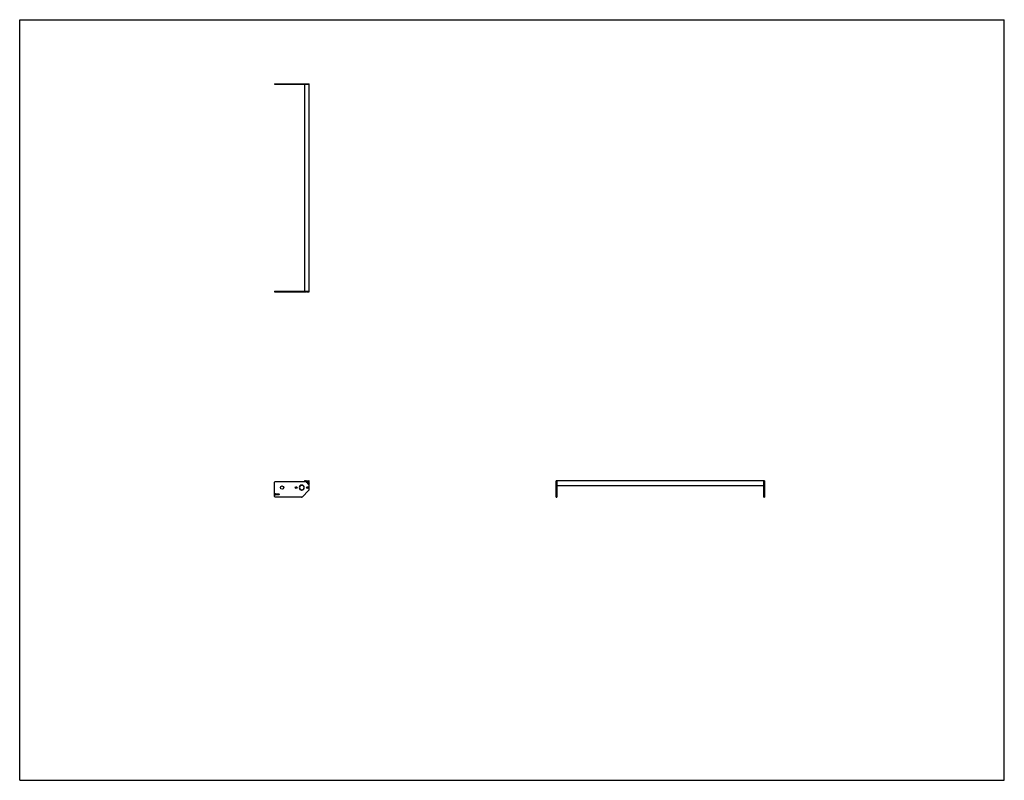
# Model space of a CAD drawing. Header units: inches. Extents: x 0 to 220, y 0 to 170.
import ezdxf

# ---------------------------------------------------------------- set-up
doc = ezdxf.new("R2010")
doc.units = ezdxf.units.IN
doc.header["$LTSCALE"] = 12.1
doc.header["$MEASUREMENT"] = 0
doc.layers.get('0').update_dxf_attribs({"linetype": 'CONTINUOUS'})
for name, color, linetype in [('350537_BL0', 7, 'CONTINUOUS'), ('350538_BL4', 7, 'CONTINUOUS'), ('350539_WW_350539_46_BL3', 7, 'CONTINUOUS'), ('9304XXM_930410M_BL1', 7, 'CONTINUOUS'), ('9304XXM_930410M_BL2', 7, 'CONTINUOUS'), ('9304XXM_930410M_BL5', 7, 'CONTINUOUS'), ('9304XXM_930410M_BL6', 7, 'CONTINUOUS')]:
    doc.layers.add(name, color=color, linetype=linetype)

# ---------------------------------------------------------------- blocks, each defined once
blk = doc.blocks.new('350537_BL0', base_point=(88.49, 86.31))
at = {"layer": '350537_BL0', "color": 7, "linetype": 'CONTINUOUS'}
for p, q in [((56.94, 109.34), (63.66, 109.34)), ((56.94, 109.34), (56.94, 109.21)), ((56.94, 109.21), (64.05, 109.21)), ((63.72, 109.34), (63.72, 109.21)), ((63.9, 109.34), (64.66, 109.34)), ((64.23, 109.21), (64.05, 109.21)), ((64.23, 109.21), (64.66, 109.21)), ((64.66, 109.21), (64.66, 109.34)), ((56.94, 63.41), (56.94, 66.65)), ((57.07, 66.78), (63.72, 66.78)), ((63.87, 66.93), (63.72, 66.78)), ((63.9, 66.94), (64.63, 66.94)), ((64.66, 64.94), (64.66, 66.91)), ((119.9, 66.47), (119.9, 66.94)), ((120.03, 66.94), (119.9, 66.94)), ((119.9, 66.28), (119.9, 66.47)), ((119.9, 63.29), (119.9, 66.28)), ((120.03, 66.94), (120.03, 63.29)), ((57.07, 63.85), (57.07, 63.98)), ((57.13, 64.04), (57.88, 64.04)), ((57.94, 63.98), (57.94, 63.85)), ((63, 65.98), (63, 65.92)), ((63, 64.92), (63, 64.86)), ((63.06, 65.92), (63.06, 65.98)), ((63.06, 64.86), (63.06, 64.92)), ((63.09, 63.32), (64.63, 64.86)), ((63, 63.29), (57.07, 63.29)), ((57.88, 63.79), (57.13, 63.79)), ((119.9, 63.29), (120.03, 63.29))]:
    blk.add_line(p, q, dxfattribs=at)
for centre, radius in [((58.63, 65.42), 0.375), ((61.78, 65.42), 0.205), ((61.78, 65.42), 0.108), ((64.28, 65.42), 0.205), ((64.28, 65.42), 0.108)]:
    blk.add_circle(centre, radius, dxfattribs=at)
for centre, radius, start, end in [((57.07, 66.65), 0.125, 90, 180), ((63.9, 66.91), 0.03, 90, 135), ((64.14, 66.78), 0.185, 120.1537, 59.8463), ((64.5, 66.38), 0.185, 30.1537, 329.8463), ((64.63, 66.91), 0.03, 0, 90), ((57.13, 63.98), 0.06, 90, 180), ((57.13, 63.85), 0.06, 180, 270), ((57.88, 63.98), 0.06, 0, 90), ((57.88, 63.85), 0.06, 270, 360), ((63.03, 65.42), 0.562, 93.0572, 266.9428), ((63.03, 65.42), 0.5, 93.4398, 266.5602), ((63.03, 65.42), 0.562, 273.0572, 86.9428), ((63.03, 65.42), 0.5, 273.4398, 86.5602), ((64.54, 64.94), 0.125, 315, 360), ((57.07, 63.41), 0.125, 180, 270), ((63, 63.41), 0.125, 270, 315)]:
    blk.add_arc(centre, radius, start, end, dxfattribs=at)
for points in [[(64.09, 109.23), (64.07, 109.22), (64.06, 109.22), (64.05, 109.21)], [(64.23, 109.21), (64.22, 109.22), (64.21, 109.22), (64.2, 109.23)], [(119.92, 66.43), (119.92, 66.45), (119.91, 66.46), (119.9, 66.47)], [(119.9, 66.28), (119.91, 66.3), (119.92, 66.31), (119.92, 66.32)]]:
    blk.add_open_spline(points, degree=3, dxfattribs=at)
for points, knots in [([(64.2, 109.23), (64.19, 109.23), (64.17, 109.23), (64.14, 109.24), (64.11, 109.23), (64.1, 109.23), (64.09, 109.23)], [0, 0, 0, 0, 0.250004, 0.499997, 0.749985, 1, 1, 1, 1]), ([(119.93, 66.38), (119.93, 66.39), (119.93, 66.41), (119.92, 66.42), (119.92, 66.43)], [0, 0, 0, 0, 0.499985, 1, 1, 1, 1]), ([(119.92, 66.32), (119.92, 66.33), (119.93, 66.35), (119.93, 66.37), (119.93, 66.38)], [0, 0, 0, 0, 0.500025, 1, 1, 1, 1])]:
    blk.add_open_spline(points, degree=3, knots=knots, dxfattribs=at)
blk = doc.blocks.new('9304XXM_930410M_BL1', base_point=(64.14, 87.92))
at = {"layer": '9304XXM_930410M_BL1', "color": 7, "linetype": 'CONTINUOUS'}
for p, q in [((64.2, 109.23), (64.09, 109.23)), ((64.09, 66.81), (64.14, 66.83)), ((64.09, 66.75), (64.09, 66.81)), ((64.14, 66.72), (64.09, 66.75)), ((64.14, 66.83), (64.19, 66.81)), ((64.19, 66.75), (64.14, 66.72)), ((64.19, 66.81), (64.19, 66.75))]:
    blk.add_line(p, q, dxfattribs=at)
for radius in [0.157, 0.0568]:
    blk.add_circle((64.14, 66.78), radius, dxfattribs=at)
blk = doc.blocks.new('9304XXM_930410M_BL2', base_point=(92.13, 66.38))
at = {"layer": '9304XXM_930410M_BL2', "color": 7, "linetype": 'CONTINUOUS'}
for p, q in [((64.45, 66.41), (64.5, 66.43)), ((64.45, 66.35), (64.45, 66.41)), ((64.5, 66.32), (64.45, 66.35)), ((64.5, 66.43), (64.55, 66.41)), ((64.55, 66.35), (64.5, 66.32)), ((64.55, 66.41), (64.55, 66.35)), ((119.92, 66.32), (119.92, 66.43))]:
    blk.add_line(p, q, dxfattribs=at)
for radius in [0.157, 0.0568]:
    blk.add_circle((64.5, 66.38), radius, dxfattribs=at)
blk = doc.blocks.new('350539_WW_350539_46_BL3', base_point=(114.96, 110.73))
at = {"layer": '350539_WW_350539_46_BL3', "color": 7, "linetype": 'CONTINUOUS'}
for p, q in [((63.66, 155.57), (63.66, 109.34)), ((63.66, 155.57), (64.66, 155.57)), ((64.66, 109.34), (64.66, 155.57)), ((63.66, 109.34), (64.66, 109.34)), ((63.69, 66.94), (63.9, 66.94)), ((120.03, 65.9), (120.03, 66.94)), ((166.27, 66.94), (120.03, 66.94)), ((166.27, 66.94), (166.27, 65.9)), ((120.03, 65.9), (166.27, 65.9))]:
    blk.add_line(p, q, dxfattribs=at)
for centre, radius, start, end in [((63.69, 66.91), 0.03, 90, 246.0797), ((63.03, 65.42), 1.6, 62.2175, 66.0797)]:
    blk.add_arc(centre, radius, start, end, dxfattribs=at)
blk = doc.blocks.new('350538_BL4', base_point=(111.67, 109.49))
at = {"layer": '350538_BL4', "color": 7, "linetype": 'CONTINUOUS'}
for p, q in [((56.94, 155.7), (56.94, 155.57)), ((56.94, 155.7), (64.05, 155.7)), ((56.94, 155.57), (63.66, 155.57)), ((63.72, 155.7), (63.72, 155.57)), ((63.87, 155.57), (64.66, 155.57)), ((64.05, 155.7), (64.23, 155.7)), ((64.23, 155.7), (64.66, 155.7)), ((64.66, 155.57), (64.66, 155.7)), ((166.39, 66.94), (166.27, 66.94)), ((166.27, 63.29), (166.27, 66.94)), ((166.39, 66.94), (166.39, 66.47)), ((166.39, 66.47), (166.39, 66.28)), ((166.39, 66.28), (166.39, 63.29)), ((166.27, 63.29), (166.39, 63.29))]:
    blk.add_line(p, q, dxfattribs=at)
for points in [[(64.05, 155.7), (64.06, 155.69), (64.07, 155.68), (64.09, 155.68)], [(64.2, 155.68), (64.21, 155.68), (64.22, 155.69), (64.23, 155.7)], [(166.39, 66.47), (166.38, 66.46), (166.38, 66.45), (166.37, 66.43)], [(166.37, 66.32), (166.38, 66.31), (166.38, 66.3), (166.39, 66.28)]]:
    blk.add_open_spline(points, degree=3, dxfattribs=at)
for points, knots in [([(64.09, 155.68), (64.1, 155.68), (64.11, 155.67), (64.14, 155.67), (64.17, 155.67), (64.19, 155.68), (64.2, 155.68)], [0, 0, 0, 0, 0.250015, 0.500003, 0.749996, 1, 1, 1, 1]), ([(166.37, 66.43), (166.37, 66.42), (166.37, 66.41), (166.37, 66.39), (166.37, 66.38)], [0, 0, 0, 0, 0.500015, 1, 1, 1, 1]), ([(166.37, 66.38), (166.37, 66.37), (166.37, 66.35), (166.37, 66.33), (166.37, 66.32)], [0, 0, 0, 0, 0.499975, 1, 1, 1, 1])]:
    blk.add_open_spline(points, degree=3, knots=knots, dxfattribs=at)
blk = doc.blocks.new('9304XXM_930410M_BL5', base_point=(64.14, 155.68))
at = {"layer": '9304XXM_930410M_BL5', "color": 7, "linetype": 'CONTINUOUS'}
blk.add_line((64.09, 155.68), (64.2, 155.68), dxfattribs=at)
blk = doc.blocks.new('9304XXM_930410M_BL6', base_point=(166.37, 66.38))
at = {"layer": '9304XXM_930410M_BL6', "color": 7, "linetype": 'CONTINUOUS'}
blk.add_line((166.37, 66.43), (166.37, 66.32), dxfattribs=at)

msp = doc.modelspace()

# ---------------------------------------------------------------- linework, layer by layer
at = {"color": 7, "linetype": 'CONTINUOUS'}
for p, q in [((0, 0), (0, 170)), ((0, 170), (220, 170)), ((220, 0), (220, 170)), ((0, 0), (220, 0))]:
    msp.add_line(p, q, dxfattribs=at)

# ---------------------------------------------------------------- block references
at = {"layer": '350537_BL0'}
msp.add_blockref('350537_BL0', (88.49, 86.31), dxfattribs=at)
at = {"layer": '350538_BL4'}
msp.add_blockref('350538_BL4', (111.67, 109.49), dxfattribs=at)
at = {"layer": '350539_WW_350539_46_BL3'}
msp.add_blockref('350539_WW_350539_46_BL3', (114.96, 110.73), dxfattribs=at)
at = {"layer": '9304XXM_930410M_BL1'}
msp.add_blockref('9304XXM_930410M_BL1', (64.14, 87.92), dxfattribs=at)
at = {"layer": '9304XXM_930410M_BL2'}
msp.add_blockref('9304XXM_930410M_BL2', (92.13, 66.38), dxfattribs=at)
at = {"layer": '9304XXM_930410M_BL5'}
msp.add_blockref('9304XXM_930410M_BL5', (64.14, 155.68), dxfattribs=at)
at = {"layer": '9304XXM_930410M_BL6'}
msp.add_blockref('9304XXM_930410M_BL6', (166.37, 66.38), dxfattribs=at)

doc.saveas('drawing.dxf')
